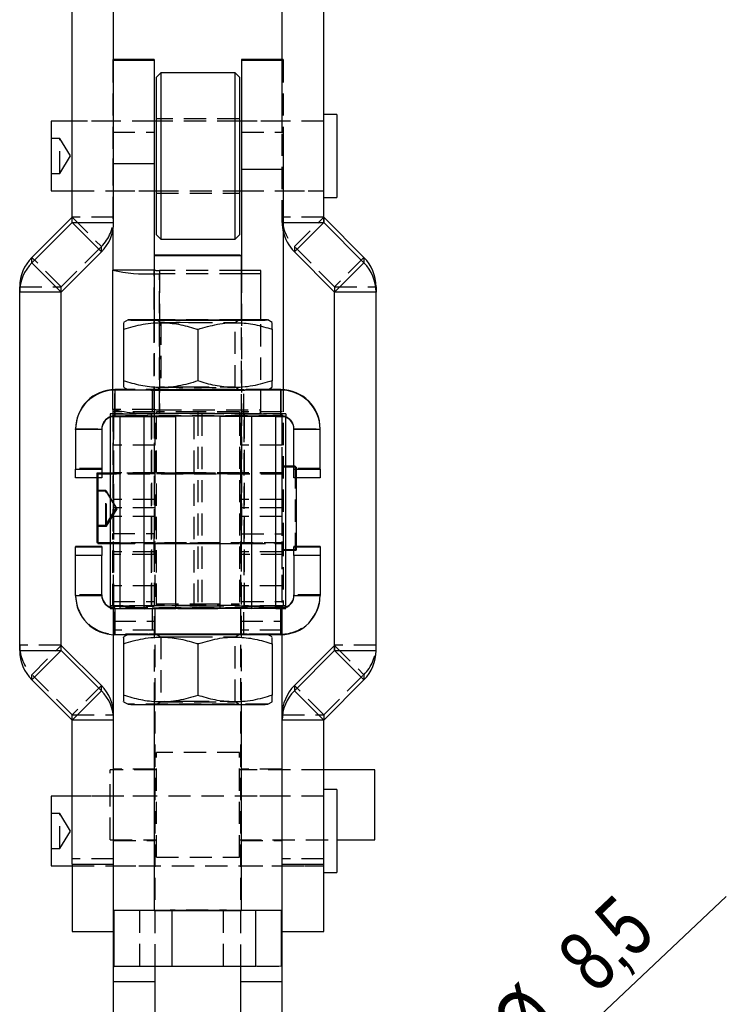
# Model space of a CAD drawing. Extents: x 66 to 736, y 72 to 577.
# Tile 9 of 17: x 420 to 501, y 209 to 322. Entities that reach past the tile are written whole.
import ezdxf

# ---------------------------------------------------------------- set-up
doc = ezdxf.new("R2010")
doc.units = 0
doc.header["$LTSCALE"] = 2
doc.linetypes.add('HIDDEN', pattern=[1.905, 1.27, -0.635])
doc.layers.get('0').update_dxf_attribs({"linetype": 'CONTINUOUS'})
doc.styles.add('SLDTEXTSTYLE0', font='TXT', dxfattribs={"width": 0.75})
doc.dimstyles.new('SLDDIMSTYLE4', dxfattribs={"dimtxt": 7, "dimasz": 6.604, "dimexe": 0, "dimexo": 0.0625, "dimgap": 1.75, "dimtad": 1, "dimdec": 3, "dimrnd": 1e-09, "dimzin": 12, "dimtxsty": 'SLDTEXTSTYLE0', "dimblk1": 'NONE', "dimsah": 1, "dimcen": 0, "dimazin": 3, "dimtfac": 1, "dimtdec": 3, "dimtmove": 0, "dimatfit": 3, "dimtolj": 1, "dimtzin": 12})

# ---------------------------------------------------------------- blocks, each defined once
blk = doc.blocks.new('_D_9')
at = {"color": 179, "linetype": 'CONTINUOUS'}
for q in [(500.71, 221.66), (459.63, 182.87)]:
    blk.add_line((465.81, 188.71), q, dxfattribs=at)
blk.add_solid([(465.81, 188.71), (471.31, 192.5), (469.92, 193.98)], dxfattribs=at)
at = {"color": 179, "linetype": 'CONTINUOUS', "char_height": 7, "attachment_point": 1, "rotation": 43.3502, "style": 'SLDTEXTSTYLE0'}
for s, insert in [('8,5', (480.95, 215.47, -40.03)), ('%%c', (473.35, 208.15, -40.03))]:
    blk.add_mtext(s, dxfattribs=dict(at, insert=insert))
blk = doc.blocks.new('_NONE')

msp = doc.modelspace()

# ---------------------------------------------------------------- linework, layer by layer
at = {"color": 7, "linetype": 'CONTINUOUS'}
for p, q in [((425.82219, 298.8142), (425.82219, 323.793782)), ((430.57219, 298.8142), (430.57219, 323.793782)), ((449.87183, 309.114395), (449.87183, 323.793782)), ((454.62183, 298.8142), (454.62183, 323.793782)), ((435.22201, 317.458423), (430.57219, 317.458423)), ((435.22201, 317.458423), (435.22201, 317.431515)), ((435.22201, 317.431515), (435.22201, 317.392884)), ((435.22201, 317.392884), (435.22201, 305.57585)), ((449.87183, 317.458423), (445.22201, 317.458423)), ((445.22201, 317.458423), (445.22201, 317.431515)), ((445.22201, 317.431515), (445.22201, 317.392884)), ((445.22201, 317.392884), (445.22201, 304.931281)), ((435.97201, 315.950768), (435.47201, 315.450767)), ((444.47201, 315.950768), (435.97201, 315.950768)), ((435.97201, 315.950768), (435.97201, 296.900768)), ((444.97201, 315.450767), (444.47201, 315.950768)), ((444.47201, 296.900768), (444.47201, 315.950768)), ((435.47201, 297.400767), (435.47201, 315.450767)), ((444.97201, 315.450767), (444.97201, 297.400767)), ((456.12183, 311.188268), (454.62183, 311.188268)), ((456.12183, 311.188268), (456.12183, 301.663267)), ((425.82219, 310.425768), (423.42183, 310.425768)), ((423.42183, 310.425768), (423.42183, 302.425767)), ((435.47201, 310.425768), (435.22201, 310.425768)), ((445.22201, 310.425768), (444.97201, 310.425768)), ((449.97201, 309.153809), (449.97201, 304.931281)), ((430.47201, 306.122849), (430.47201, 305.57585)), ((435.22201, 305.57585), (435.22201, 293.362469)), ((445.22201, 304.931281), (449.97201, 304.931281)), ((445.22201, 304.931281), (445.22201, 293.316109)), ((449.97201, 304.931281), (449.97201, 279.67199)), ((423.42183, 302.425767), (425.82219, 302.425767)), ((435.22201, 302.425767), (435.47201, 302.425767)), ((444.97201, 302.425767), (445.22201, 302.425767)), ((454.62183, 301.663267), (456.12183, 301.663267)), ((421.216361, 294.811813), (425.819261, 299.412968)), ((421.216361, 294.205979), (425.819261, 298.807133)), ((425.819261, 298.807133), (425.819261, 299.412968)), ((429.178018, 295.449648), (425.819261, 298.807133)), ((425.82219, 298.8142), (430.57219, 298.8142)), ((454.624759, 298.807133), (451.266002, 295.449648)), ((454.624759, 299.412968), (454.624759, 298.807133)), ((459.227659, 294.811813), (454.624759, 299.412968)), ((459.227659, 294.205979), (454.624759, 298.807133)), ((430.47201, 297.843138), (430.47201, 293.362469)), ((435.47201, 297.400767), (435.97201, 296.900768)), ((435.97201, 296.900768), (444.47201, 296.900768)), ((444.47201, 296.900768), (444.97201, 297.400767)), ((424.575118, 290.848496), (429.178018, 295.449648)), ((455.868902, 290.848496), (451.266002, 295.449648)), ((421.216361, 294.205979), (421.216361, 294.811813)), ((435.22201, 295.04991), (435.22201, 287.649941)), ((445.22201, 287.649941), (445.22201, 295.04991)), ((459.227659, 294.811813), (459.227659, 294.205979)), ((421.216361, 294.205979), (424.575118, 290.848496)), ((430.47201, 279.67199), (430.47201, 293.362469)), ((435.22201, 293.362469), (430.47201, 293.362469)), ((447.42201, 293.316109), (445.22201, 293.316109)), ((447.42201, 292.949099), (447.42201, 293.316109)), ((455.868902, 290.848496), (459.227659, 294.205979)), ((447.42201, 292.949099), (445.22201, 292.949099)), ((447.42201, 287.660042), (447.42201, 292.949099)), ((419.82219, 290.841427), (419.82219, 291.447262)), ((424.57219, 290.841427), (419.82219, 290.841427)), ((419.82219, 249.80031), (419.82219, 290.841427)), ((424.57219, 249.80031), (424.57219, 290.841427)), ((460.62183, 290.841427), (455.87183, 290.841427)), ((455.87183, 249.80031), (455.87183, 290.841427)), ((460.62183, 291.447262), (460.62183, 290.841427)), ((460.62183, 249.80031), (460.62183, 290.841427)), ((432.222111, 287.650058), (431.72201, 287.36133)), ((448.722011, 287.36133), (448.221909, 287.650058)), ((431.72201, 286.587868), (431.72201, 280.683621)), ((440.22201, 286.573654), (440.22201, 280.669407)), ((448.722011, 286.587868), (448.722011, 280.683621)), ((430.72201, 279.621011), (430.72201, 279.678939)), ((432.171742, 279.678939), (430.72201, 279.678939)), ((430.72201, 279.621011), (430.72201, 276.621024)), ((449.72201, 279.621011), (430.72201, 279.621011)), ((431.72201, 279.938587), (432.222111, 279.649859)), ((448.221909, 279.649859), (448.722011, 279.938587)), ((449.72201, 279.678939), (448.272279, 279.678939)), ((449.72201, 279.621011), (449.72201, 279.678939)), ((449.72201, 276.621024), (449.72201, 279.621011)), ((430.17201, 276.621024), (430.17201, 276.609449)), ((430.17201, 276.609449), (430.17201, 254.609541)), ((430.17201, 276.609449), (434.92201, 276.609449)), ((449.72201, 276.621024), (430.72201, 276.621024)), ((431.285638, 276.600587), (434.92435, 276.60943)), ((431.285638, 276.600587), (431.285638, 254.600679)), ((431.285638, 276.600587), (434.074434, 276.59096)), ((434.074434, 276.59096), (437.713145, 276.599804)), ((434.074434, 254.591053), (434.074434, 276.59096)), ((434.92201, 276.621024), (434.92201, 276.609449)), ((434.92435, 276.60943), (437.713145, 276.599804)), ((435.22201, 276.621024), (435.22201, 276.608403)), ((437.713145, 254.599897), (437.713145, 276.599804)), ((445.51967, 276.60943), (442.730875, 276.599804)), ((442.730875, 276.599804), (442.730875, 254.599897)), ((446.369586, 276.59096), (442.730875, 276.599804)), ((445.22201, 276.608403), (445.22201, 276.621024)), ((449.158382, 276.600587), (445.51967, 276.60943)), ((445.52201, 276.621024), (445.52201, 276.609449)), ((450.27201, 276.609449), (445.52201, 276.609449)), ((449.158382, 276.600587), (446.369586, 276.59096)), ((446.369586, 276.59096), (446.369586, 254.591053)), ((449.158382, 254.600679), (449.158382, 276.600587)), ((450.27201, 276.621024), (450.27201, 276.609449)), ((450.27201, 254.609541), (450.27201, 276.609449)), ((426.22201, 275.12103), (426.22201, 275.178958)), ((429.22201, 275.12103), (426.22201, 275.12103)), ((426.22201, 275.12103), (426.22201, 270.571049)), ((429.22201, 275.12103), (429.22201, 270.571049)), ((454.222011, 275.12103), (451.22201, 275.12103)), ((451.22201, 270.571049), (451.22201, 275.12103)), ((454.222011, 275.12103), (454.222011, 275.178958)), ((454.222011, 270.571049), (454.222011, 275.12103)), ((426.22201, 270.571049), (429.22201, 270.571049)), ((426.22201, 269.57395), (426.22201, 270.571049)), ((429.22201, 270.571049), (429.22201, 269.57395)), ((451.22201, 270.902024), (450.27201, 270.902024)), ((451.22201, 270.80934), (450.27201, 270.80934)), ((451.22201, 270.571049), (454.222011, 270.571049)), ((451.22201, 269.57395), (451.22201, 270.571049)), ((454.222011, 270.571049), (454.222011, 269.57395)), ((429.22201, 269.57395), (426.22201, 269.57395)), ((428.67183, 269.57395), (428.67183, 262.170774)), ((428.77201, 269.57395), (428.77201, 262.07809)), ((430.17201, 270.108274), (429.22201, 270.108274)), ((430.17201, 270.01559), (429.22201, 270.01559)), ((454.222011, 269.57395), (451.22201, 269.57395)), ((451.472011, 269.57395), (451.472011, 261.726118)), ((429.22201, 261.726118), (426.22201, 261.726118)), ((426.22201, 261.726118), (426.22201, 261.673983)), ((426.22201, 261.673983), (429.22201, 261.673983)), ((426.22201, 260.671091), (426.22201, 261.673983)), ((428.67183, 262.170774), (428.77201, 262.170774)), ((428.77201, 262.07809), (430.17201, 262.07809)), ((429.22201, 261.726118), (429.22201, 261.673983)), ((429.22201, 261.673983), (429.22201, 260.671091)), ((454.222011, 261.726118), (451.22201, 261.726118)), ((451.22201, 261.726118), (451.22201, 261.673983)), ((451.22201, 260.671091), (451.22201, 261.673983)), ((451.22201, 261.673983), (454.222011, 261.673983)), ((454.222011, 261.726118), (454.222011, 261.673983)), ((454.222011, 261.673983), (454.222011, 260.671091)), ((429.22201, 260.671091), (426.22201, 260.671091)), ((426.22201, 256.121109), (426.22201, 260.671091)), ((429.22201, 256.121109), (429.22201, 260.671091)), ((450.27201, 261.284339), (451.22201, 261.284339)), ((454.222011, 260.671091), (451.22201, 260.671091)), ((451.22201, 260.671091), (451.22201, 256.121109)), ((454.222011, 260.671091), (454.222011, 256.121109)), ((426.22201, 256.121109), (429.22201, 256.121109)), ((451.22201, 256.121109), (454.222011, 256.121109)), ((431.285638, 254.600679), (434.074434, 254.591053)), ((434.074434, 254.591053), (437.713145, 254.599897)), ((442.730875, 254.621116), (437.713145, 254.621116)), ((446.369586, 254.591053), (442.730875, 254.599897)), ((449.158382, 254.600679), (446.369586, 254.591053)), ((430.57219, 211.889526), (430.57219, 251.623623)), ((449.72201, 251.621129), (430.72201, 251.621129)), ((432.171742, 251.621129), (431.72201, 251.36148)), ((448.722011, 251.36148), (448.272279, 251.621129)), ((449.87183, 211.889526), (449.87183, 251.623623)), ((424.575118, 249.793243), (424.575118, 250.399078)), ((429.178018, 245.797923), (424.575118, 250.399078)), ((431.72201, 250.588019), (431.72201, 244.683773)), ((440.22201, 250.573805), (440.22201, 244.669559)), ((448.722011, 250.588019), (448.722011, 244.683773)), ((451.266002, 245.797923), (455.868902, 250.399078)), ((455.868902, 250.399078), (455.868902, 249.793243)), ((419.82219, 249.80031), (424.57219, 249.80031)), ((424.575118, 249.793243), (421.216361, 246.435758)), ((429.178018, 245.192088), (424.575118, 249.793243)), ((451.266002, 245.192088), (455.868902, 249.793243)), ((459.227659, 246.435758), (455.868902, 249.793243)), ((455.87183, 249.80031), (460.62183, 249.80031)), ((425.819261, 241.834605), (421.216361, 246.435758)), ((429.178018, 245.192088), (429.178018, 245.797923)), ((451.266002, 245.797923), (451.266002, 245.192088)), ((454.624759, 241.834605), (459.227659, 246.435758)), ((425.819261, 241.834605), (429.178018, 245.192088)), ((451.266002, 245.192088), (454.624759, 241.834605)), ((431.72201, 243.938739), (432.222111, 243.65001)), ((435.22201, 243.632037), (435.22201, 220.050225)), ((445.22201, 220.050225), (445.22201, 243.632037)), ((448.221909, 243.65001), (448.722011, 243.938739)), ((430.57219, 241.827537), (425.82219, 241.827537)), ((425.82219, 225.337936), (425.82219, 241.827537)), ((454.62183, 241.827537), (449.87183, 241.827537)), ((454.62183, 225.337936), (454.62183, 241.827537)), ((460.47201, 236.139523), (454.62183, 236.139523)), ((460.47201, 228.139526), (460.47201, 236.139523)), ((456.12183, 233.902024), (454.62183, 233.902024)), ((456.12183, 233.902024), (456.12183, 224.377023)), ((425.82219, 233.139524), (423.42183, 233.139524)), ((423.42183, 233.139524), (423.42183, 225.139523)), ((456.12183, 228.139526), (460.47201, 228.139526)), ((423.42183, 225.139523), (425.82219, 225.139523)), ((425.82219, 225.337936), (430.57219, 225.337936)), ((425.82219, 225.337936), (425.82219, 217.639501)), ((449.87183, 225.337936), (454.62183, 225.337936)), ((454.62183, 217.639501), (454.62183, 225.337936)), ((454.62183, 224.377023), (456.12183, 224.377023)), ((430.644592, 220.044008), (433.57459, 220.071139)), ((437.292013, 220.023094), (430.644592, 220.044008)), ((430.644592, 213.644037), (430.644592, 220.044008)), ((433.57459, 220.071139), (435.22201, 220.072208)), ((446.86943, 220.029312), (437.292013, 220.023094)), ((437.292013, 213.62312), (437.292013, 220.023094)), ((445.22201, 220.070845), (449.799428, 220.056443)), ((449.799428, 220.056443), (446.86943, 220.029312)), ((446.86943, 213.629337), (446.86943, 220.029312)), ((449.799428, 213.656469), (449.799428, 220.056443)), ((425.82219, 217.639501), (430.57219, 217.639501)), ((449.87183, 217.639501), (454.62183, 217.639501)), ((437.292013, 213.62312), (430.644592, 213.644037)), ((435.32219, 211.889526), (435.32219, 213.629319)), ((446.86943, 213.629337), (437.292013, 213.62312)), ((445.12183, 211.889526), (445.12183, 213.628201)), ((449.799428, 213.656469), (446.86943, 213.629337)), ((435.32219, 211.889526), (430.57219, 211.889526)), ((430.57219, 202.439526), (430.57219, 211.889526)), ((435.32219, 202.439526), (435.32219, 211.889526)), ((449.87183, 211.889526), (445.12183, 211.889526)), ((445.12183, 202.439526), (445.12183, 211.889526)), ((449.87183, 202.439526), (449.87183, 211.889526))]:
    msp.add_line(p, q, dxfattribs=at)
at = {"color": 7, "linetype": 'HIDDEN'}
for p, q in [((430.47201, 317.458423), (430.47201, 317.431515)), ((430.57219, 317.458423), (430.47201, 317.458423)), ((430.47201, 317.431515), (430.47201, 317.392884)), ((430.47201, 317.431515), (430.57219, 317.431515)), ((430.47201, 317.392884), (430.47201, 306.122849)), ((430.47201, 317.392884), (430.57219, 317.392884)), ((449.97201, 317.458423), (449.87183, 317.458423)), ((449.87183, 317.431515), (449.97201, 317.431515)), ((449.87183, 317.392884), (449.97201, 317.392884)), ((449.97201, 317.458423), (449.97201, 317.431515)), ((449.97201, 317.431515), (449.97201, 317.392884)), ((449.97201, 317.392884), (449.97201, 309.153809)), ((435.22201, 310.425768), (425.82219, 310.425768)), ((430.57219, 310.425768), (425.82219, 310.425768)), ((435.22201, 310.425768), (430.47201, 310.425768)), ((444.97201, 310.675768), (435.47201, 310.675768)), ((444.97201, 310.425768), (435.47201, 310.425768)), ((454.62183, 310.425768), (445.22201, 310.425768)), ((449.97201, 310.425768), (445.22201, 310.425768)), ((454.62183, 310.425768), (449.87183, 310.425768)), ((430.47201, 309.153809), (435.22201, 309.153809)), ((445.22201, 309.153809), (449.97201, 309.153809)), ((449.87183, 298.8142), (449.87183, 309.114395)), ((424.42183, 308.425768), (423.42183, 308.425768)), ((424.42183, 304.425767), (424.42183, 308.425768)), ((425.623551, 306.425767), (424.42183, 308.425768)), ((424.42183, 304.425767), (425.623551, 306.425767)), ((430.47201, 305.57585), (430.47201, 297.843138)), ((430.47201, 305.57585), (430.57219, 305.57585)), ((423.42183, 304.425767), (424.42183, 304.425767)), ((425.82219, 302.425767), (435.22201, 302.425767)), ((425.82219, 302.425767), (430.57219, 302.425767)), ((430.47201, 302.425767), (435.22201, 302.425767)), ((435.47201, 302.425767), (444.97201, 302.425767)), ((435.47201, 302.175766), (444.97201, 302.175766)), ((445.22201, 302.425767), (454.62183, 302.425767)), ((445.22201, 302.425767), (449.97201, 302.425767)), ((449.87183, 302.425767), (454.62183, 302.425767)), ((425.819261, 299.412968), (429.178018, 296.055485)), ((430.57219, 299.420037), (425.82219, 299.420037)), ((454.62183, 299.420037), (449.87183, 299.420037)), ((449.87183, 298.8142), (449.97201, 298.8142)), ((451.266002, 296.055485), (454.624759, 299.412968)), ((424.575118, 291.45433), (429.178018, 296.055485)), ((429.178018, 295.449648), (429.178018, 296.055485)), ((451.266002, 296.055485), (451.266002, 295.449648)), ((455.868902, 291.45433), (451.266002, 296.055485)), ((424.575118, 291.45433), (421.216361, 294.811813)), ((459.227659, 294.811813), (455.868902, 291.45433)), ((435.22201, 277.4103), (435.22201, 293.362469)), ((435.82201, 293.316109), (435.82201, 292.949099)), ((445.22201, 293.316109), (435.82201, 293.316109)), ((435.82201, 293.316109), (435.82201, 277.36394)), ((445.22201, 293.316109), (445.22201, 263.15654)), ((435.22201, 292.951707), (435.82201, 292.949099)), ((435.82201, 276.99693), (435.82201, 292.949099)), ((445.22201, 292.949099), (435.82201, 292.949099)), ((419.82219, 291.447262), (424.57219, 291.447262)), ((424.57219, 290.841427), (424.57219, 291.447262)), ((424.575118, 290.848496), (424.575118, 291.45433)), ((455.868902, 291.45433), (455.868902, 290.848496)), ((455.87183, 291.447262), (455.87183, 290.841427)), ((455.87183, 291.447262), (460.62183, 291.447262)), ((435.22201, 287.649941), (435.22201, 276.621024)), ((435.548789, 287.649885), (435.972047, 287.353521)), ((444.471974, 287.353521), (444.895232, 287.649885)), ((445.22201, 276.621024), (445.22201, 287.649941)), ((447.42201, 276.99693), (447.42201, 287.660042)), ((435.97201, 287.353572), (435.97201, 279.946345)), ((440.22201, 286.63051), (440.22201, 286.573654)), ((444.47201, 279.946345), (444.47201, 287.353572)), ((430.47201, 277.4103), (430.47201, 279.67199)), ((430.72201, 276.678952), (430.72201, 279.678939)), ((448.272279, 279.678939), (432.171742, 279.678939)), ((434.97201, 279.649975), (434.97201, 276.649988)), ((435.972047, 279.946395), (435.548789, 279.650031)), ((444.895232, 279.650031), (444.471974, 279.946395)), ((445.47201, 276.649988), (445.47201, 279.649975)), ((449.72201, 279.678939), (449.72201, 276.678952)), ((449.97201, 279.67199), (449.97201, 263.15654)), ((430.47201, 277.4103), (430.47201, 263.202899)), ((435.22201, 277.4103), (430.47201, 277.4103)), ((435.22201, 277.4103), (435.22201, 263.202899)), ((435.82201, 277.36394), (435.82201, 276.99693)), ((435.82201, 277.36394), (447.42201, 277.36394)), ((434.92201, 276.906191), (430.17201, 276.906191)), ((430.17201, 276.906191), (430.17201, 276.621024)), ((430.57219, 273.32218), (430.57219, 277.139524)), ((435.32219, 277.139524), (430.57219, 277.139524)), ((435.471092, 276.942518), (430.609024, 276.911962)), ((430.609024, 276.911962), (434.922928, 276.906203)), ((430.609024, 254.912053), (430.609024, 276.911962)), ((430.72201, 276.621024), (430.72201, 276.678952)), ((449.72201, 276.678952), (430.72201, 276.678952)), ((434.92201, 276.906191), (434.92201, 276.621024)), ((434.92201, 276.609449), (434.92201, 254.609541)), ((439.784996, 276.936759), (434.922928, 276.906203)), ((434.922928, 276.621024), (434.922928, 276.906203)), ((434.922928, 254.906295), (434.922928, 276.609437)), ((434.92435, 276.60943), (434.92435, 254.609523)), ((435.22201, 276.608403), (435.22201, 243.632037)), ((435.32219, 273.32218), (435.32219, 277.139524)), ((439.784996, 276.936759), (435.471092, 276.942518)), ((435.471092, 254.94261), (435.471092, 276.942518)), ((440.22201, 277.148167), (435.47201, 277.148167)), ((435.47201, 277.148167), (435.47201, 276.94253)), ((435.47201, 276.94253), (440.22201, 276.94253)), ((435.47201, 254.942622), (435.47201, 276.94253)), ((435.82201, 276.99693), (447.42201, 276.99693)), ((439.784996, 254.936852), (439.784996, 276.936759)), ((440.22201, 277.148167), (440.22201, 276.94253)), ((444.97201, 277.148167), (440.22201, 277.148167)), ((440.22201, 276.94253), (444.97201, 276.94253)), ((440.22201, 276.94253), (440.22201, 254.942622)), ((444.972928, 276.942518), (440.659024, 276.936759)), ((440.659024, 276.936759), (440.659024, 254.936852)), ((440.659024, 276.936759), (445.521092, 276.906203)), ((444.97201, 277.148167), (444.97201, 276.94253)), ((444.97201, 276.94253), (444.97201, 254.942622)), ((444.972928, 276.942518), (449.834996, 276.911962)), ((444.972928, 276.942518), (444.972928, 254.94261)), ((445.12183, 273.32218), (445.12183, 277.139524)), ((449.87183, 277.139524), (445.12183, 277.139524)), ((445.22201, 243.632037), (445.22201, 276.608403)), ((445.51967, 254.609523), (445.51967, 276.60943)), ((445.521092, 276.906203), (449.834996, 276.911962)), ((445.521092, 276.906203), (445.521092, 276.621024)), ((445.521092, 276.609437), (445.521092, 254.906295)), ((445.52201, 276.906191), (445.52201, 276.621024)), ((450.27201, 276.906191), (445.52201, 276.906191)), ((445.52201, 254.609541), (445.52201, 276.609449)), ((449.72201, 276.621024), (449.72201, 276.678952)), ((449.834996, 276.911962), (449.834996, 254.912053)), ((449.87183, 273.32218), (449.87183, 277.139524)), ((450.27201, 276.906191), (450.27201, 276.621024)), ((426.22201, 275.178958), (429.22201, 275.178958)), ((429.22201, 275.12103), (429.22201, 275.178958)), ((451.22201, 275.12103), (451.22201, 275.178958)), ((451.22201, 275.178958), (454.222011, 275.178958)), ((435.32219, 273.32218), (430.57219, 273.32218)), ((430.57219, 270.139525), (430.57219, 273.32218)), ((435.32219, 270.139525), (435.32219, 273.32218)), ((449.87183, 273.32218), (445.12183, 273.32218)), ((445.12183, 270.139525), (445.12183, 273.32218)), ((449.87183, 270.139525), (449.87183, 273.32218)), ((429.22201, 270.628977), (426.22201, 270.628977)), ((450.27201, 270.902024), (449.87183, 270.902024)), ((450.27201, 270.80934), (449.97201, 270.80934)), ((451.37183, 270.902024), (451.22201, 270.902024)), ((451.472011, 270.80934), (451.22201, 270.80934)), ((454.222011, 270.628977), (451.22201, 270.628977)), ((451.37183, 270.902024), (451.37183, 261.377025)), ((451.472011, 270.80934), (451.472011, 269.57395)), ((426.22201, 269.626085), (429.22201, 269.626085)), ((428.67183, 270.108274), (428.67183, 269.57395)), ((429.22201, 270.108274), (428.67183, 270.108274)), ((428.77201, 270.01559), (428.77201, 269.57395)), ((429.22201, 270.01559), (428.77201, 270.01559)), ((449.87183, 270.108274), (430.17201, 270.108274)), ((449.97201, 270.01559), (430.17201, 270.01559)), ((435.22201, 270.04684), (430.47201, 270.04684)), ((430.57219, 265.139525), (430.57219, 270.139525)), ((435.32219, 270.139525), (430.57219, 270.139525)), ((435.32219, 265.139525), (435.32219, 270.139525)), ((440.22201, 270.139524), (435.47201, 270.139524)), ((440.22201, 270.04684), (435.47201, 270.04684)), ((444.97201, 270.139524), (440.22201, 270.139524)), ((444.97201, 270.04684), (440.22201, 270.04684)), ((449.87183, 270.139525), (445.12183, 270.139525)), ((445.12183, 265.139525), (445.12183, 270.139525)), ((449.97201, 270.04684), (445.22201, 270.04684)), ((449.87183, 265.139525), (449.87183, 270.139525)), ((451.22201, 269.626085), (454.222011, 269.626085)), ((429.671831, 268.139524), (428.67183, 268.139524)), ((429.77201, 268.04684), (428.77201, 268.04684)), ((429.671831, 264.139524), (429.671831, 268.139524)), ((430.873552, 266.139524), (429.671831, 268.139524)), ((429.77201, 264.04684), (429.77201, 268.04684)), ((430.973731, 266.04684), (429.77201, 268.04684)), ((429.671831, 264.139524), (430.873552, 266.139524)), ((429.77201, 264.04684), (430.973731, 266.04684)), ((435.32219, 267.080333), (430.57219, 267.080333)), ((435.32219, 266.139524), (430.57219, 266.139524)), ((449.87183, 267.080333), (445.12183, 267.080333)), ((449.87183, 266.139524), (445.12183, 266.139524)), ((430.57219, 252.139526), (430.57219, 265.139525)), ((435.32219, 265.139525), (430.57219, 265.139525)), ((435.32219, 252.139526), (435.32219, 265.139525)), ((449.87183, 265.139525), (445.12183, 265.139525)), ((445.12183, 252.139526), (445.12183, 265.139525)), ((449.87183, 252.139526), (449.87183, 265.139525)), ((428.67183, 264.139524), (429.671831, 264.139524)), ((428.77201, 264.04684), (429.77201, 264.04684)), ((430.47201, 263.202899), (435.22201, 263.202899)), ((430.47201, 254.898288), (430.47201, 263.202899)), ((435.22201, 260.798798), (435.22201, 263.202899)), ((445.22201, 263.15654), (449.97201, 263.15654)), ((445.22201, 260.798798), (445.22201, 263.15654)), ((449.97201, 263.15654), (449.97201, 254.851929)), ((428.77201, 262.170774), (449.87183, 262.170774)), ((430.17201, 262.07809), (449.97201, 262.07809)), ((430.47201, 262.04684), (435.22201, 262.04684)), ((430.57219, 262.139524), (435.32219, 262.139524)), ((435.47201, 262.139525), (440.22201, 262.139525)), ((435.47201, 262.04684), (440.22201, 262.04684)), ((440.22201, 262.139525), (444.97201, 262.139525)), ((440.22201, 262.04684), (444.97201, 262.04684)), ((445.12183, 262.139524), (449.87183, 262.139524)), ((445.22201, 262.04684), (449.97201, 262.04684)), ((451.472011, 261.726118), (451.472011, 261.284339)), ((426.22201, 260.729019), (429.22201, 260.729019)), ((435.22201, 260.798798), (430.47201, 260.798798)), ((435.32219, 261.106109), (430.57219, 261.106109)), ((449.87183, 261.106109), (445.12183, 261.106109)), ((449.97201, 260.798798), (445.22201, 260.798798)), ((449.87183, 261.377025), (451.37183, 261.377025)), ((449.97201, 261.284339), (450.27201, 261.284339)), ((451.22201, 261.284339), (451.472011, 261.284339)), ((451.22201, 260.729019), (454.222011, 260.729019)), ((435.32219, 257.221222), (430.57219, 257.221222)), ((449.87183, 257.221222), (445.12183, 257.221222)), ((429.22201, 256.179038), (426.22201, 256.179038)), ((454.222011, 256.179038), (451.22201, 256.179038)), ((430.17201, 254.906283), (434.92201, 254.906283)), ((430.47201, 255.427418), (435.22201, 255.427418)), ((435.22201, 254.925193), (430.47201, 254.925193)), ((430.47201, 254.898288), (435.22201, 254.898288)), ((435.471092, 254.94261), (430.609024, 254.912053)), ((434.922928, 254.906295), (430.609024, 254.912053)), ((439.784996, 254.936852), (434.922928, 254.906295)), ((435.471092, 254.94261), (439.784996, 254.936852)), ((435.47201, 255.14826), (440.22201, 255.14826)), ((440.22201, 254.942622), (435.47201, 254.942622)), ((440.22201, 255.14826), (444.97201, 255.14826)), ((444.97201, 254.942622), (440.22201, 254.942622)), ((440.659024, 254.936852), (444.972928, 254.94261)), ((440.659024, 254.936852), (445.521092, 254.906295)), ((444.972928, 254.94261), (449.834996, 254.912053)), ((445.22201, 255.427418), (449.97201, 255.427418)), ((449.97201, 254.878833), (445.22201, 254.878833)), ((445.22201, 254.851929), (449.97201, 254.851929)), ((449.834996, 254.912053), (445.521092, 254.906295)), ((445.52201, 254.906283), (450.27201, 254.906283)), ((430.17201, 254.609541), (434.92201, 254.609541)), ((430.72201, 254.679044), (430.72201, 254.621116)), ((449.72201, 254.679044), (430.72201, 254.679044)), ((430.72201, 251.679058), (430.72201, 254.679044)), ((437.713145, 254.621116), (430.72201, 254.621116)), ((430.72201, 254.621116), (430.72201, 254.603108)), ((431.285638, 254.600679), (434.92435, 254.609523)), ((434.92435, 254.609523), (437.713145, 254.599897)), ((434.97201, 254.65008), (434.97201, 251.650093)), ((449.72201, 254.621116), (442.730875, 254.621116)), ((445.51967, 254.609523), (442.730875, 254.599897)), ((445.47201, 251.650093), (445.47201, 254.65008)), ((449.158382, 254.600679), (445.51967, 254.609523)), ((450.27201, 254.609541), (445.52201, 254.609541)), ((449.72201, 254.679044), (449.72201, 254.621116)), ((449.72201, 254.679044), (449.72201, 251.679058)), ((449.72201, 254.603108), (449.72201, 254.621116)), ((430.57219, 253.152211), (435.32219, 253.152211)), ((445.12183, 253.152211), (449.87183, 253.152211)), ((435.32219, 252.139526), (430.57219, 252.139526)), ((430.57219, 251.623623), (430.57219, 252.139526)), ((430.72201, 251.679058), (430.72201, 251.621129)), ((449.72201, 251.679058), (430.72201, 251.679058)), ((432.222111, 251.650209), (432.171742, 251.621129)), ((435.32219, 213.629319), (435.32219, 252.139526)), ((435.548789, 251.650037), (435.972047, 251.353672)), ((444.471974, 251.353672), (444.895232, 251.650037)), ((449.87183, 252.139526), (445.12183, 252.139526)), ((445.12183, 213.628201), (445.12183, 252.139526)), ((448.272279, 251.621129), (448.221909, 251.650209)), ((449.72201, 251.679058), (449.72201, 251.621129)), ((449.87183, 251.623623), (449.87183, 252.139526)), ((424.57219, 250.406146), (419.82219, 250.406146)), ((421.216361, 247.041594), (424.575118, 250.399078)), ((435.97201, 251.353722), (435.97201, 243.946497)), ((440.22201, 250.63066), (440.22201, 250.573805)), ((444.47201, 243.946497), (444.47201, 251.353722)), ((455.868902, 250.399078), (459.227659, 247.041594)), ((460.62183, 250.406146), (455.87183, 250.406146)), ((421.216361, 246.435758), (421.216361, 247.041594)), ((425.819261, 242.44044), (421.216361, 247.041594)), ((454.624759, 242.44044), (459.227659, 247.041594)), ((459.227659, 247.041594), (459.227659, 246.435758)), ((429.178018, 245.797923), (425.819261, 242.44044)), ((454.624759, 242.44044), (451.266002, 245.797923)), ((435.972047, 243.946547), (435.548789, 243.650181)), ((444.895232, 243.650181), (444.471974, 243.946547)), ((425.819261, 241.834605), (425.819261, 242.44044)), ((425.82219, 241.827537), (425.82219, 242.433371)), ((425.82219, 242.433371), (430.57219, 242.433371)), ((449.87183, 242.433371), (454.62183, 242.433371)), ((454.62183, 242.433371), (454.62183, 241.827537)), ((454.624759, 242.44044), (454.624759, 241.834605)), ((435.47201, 226.139525), (435.47201, 238.139523)), ((444.97201, 238.139523), (435.47201, 238.139523)), ((444.97201, 226.139525), (444.97201, 238.139523)), ((430.17201, 228.139526), (430.17201, 236.139523)), ((435.47201, 236.139523), (430.17201, 236.139523)), ((435.32219, 236.239525), (430.57219, 236.239525)), ((454.62183, 236.139523), (444.97201, 236.139523)), ((449.87183, 236.239525), (445.12183, 236.239525)), ((454.62183, 233.139524), (425.82219, 233.139524)), ((430.57219, 233.139524), (425.82219, 233.139524)), ((435.32219, 233.139524), (430.57219, 233.139524)), ((449.87183, 233.139524), (445.12183, 233.139524)), ((454.62183, 233.139524), (449.87183, 233.139524)), ((424.42183, 231.139524), (423.42183, 231.139524)), ((424.42183, 227.139524), (424.42183, 231.139524)), ((425.623551, 229.139524), (424.42183, 231.139524)), ((424.42183, 227.139524), (425.623551, 229.139524)), ((430.17201, 228.139526), (435.47201, 228.139526)), ((430.57219, 228.039524), (435.32219, 228.039524)), ((444.97201, 228.139526), (456.12183, 228.139526)), ((445.12183, 228.039524), (449.87183, 228.039524)), ((423.42183, 227.139524), (424.42183, 227.139524)), ((430.57219, 225.943769), (425.82219, 225.943769)), ((435.47201, 226.139525), (444.97201, 226.139525)), ((454.62183, 225.943769), (449.87183, 225.943769)), ((425.82219, 225.139523), (454.62183, 225.139523)), ((425.82219, 225.139523), (430.57219, 225.139523)), ((430.57219, 225.139523), (435.32219, 225.139523)), ((445.12183, 225.139523), (449.87183, 225.139523)), ((449.87183, 225.139523), (454.62183, 225.139523)), ((433.57459, 213.671169), (433.57459, 220.071139)), ((435.22201, 220.072208), (443.152008, 220.077357)), ((443.152008, 220.077357), (445.22201, 220.070845)), ((443.152008, 213.677382), (443.152008, 220.077357)), ((430.644592, 213.644037), (433.57459, 213.671169)), ((433.57459, 213.671169), (443.152008, 213.677382)), ((443.152008, 213.677382), (449.799428, 213.656469))]:
    msp.add_line(p, q, dxfattribs=at)
at = {"color": 8, "linetype": 'CONTINUOUS'}
for p, q in [((430.57219, 317.431515), (435.22201, 317.431515)), ((430.57219, 317.392884), (435.22201, 317.392884)), ((445.22201, 317.431515), (449.87183, 317.431515)), ((445.22201, 317.392884), (449.87183, 317.392884)), ((430.57219, 305.57585), (435.22201, 305.57585)), ((449.97201, 298.8142), (454.62183, 298.8142)), ((434.922928, 276.609437), (434.922928, 276.621024)), ((445.521092, 276.621024), (445.521092, 276.609437)), ((430.72201, 254.603108), (430.72201, 251.621129)), ((449.72201, 251.621129), (449.72201, 254.603108))]:
    msp.add_line(p, q, dxfattribs=at)
at = {"color": 7, "linetype": 'CONTINUOUS', "flags": 128}
for points in [[(443.900661, 295.059718), (443.020552, 295.061911), (441.989571, 295.063457), (440.863302, 295.064273), (439.70246, 295.064314), (438.569627, 295.06358), (437.525875, 295.062106), (436.627471, 295.059977), (435.922851, 295.057304), (435.449999, 295.054233), (435.234408, 295.05093), (435.287699, 295.04757), (435.607001, 295.044339), (436.175099, 295.041405), (436.961366, 295.038931), (437.923416, 295.03705), (439.009384, 295.035862), (440.160725, 295.03543), (441.31537, 295.03578), (442.411071, 295.03689), (443.38876, 295.038704), (444.195728, 295.041122), (444.788472, 295.044013), (445.135037, 295.047222), (445.216739, 295.050575), (445.029175, 295.053894), (444.582455, 295.056997), (443.900661, 295.059718)], [(435.22201, 287.668029), (434.832445, 287.667066), (433.837872, 287.663905), (433.060704, 287.660269), (432.527405, 287.656283), (432.256137, 287.652079), (432.256137, 287.647804), (432.527405, 287.643601), (433.060704, 287.639613), (433.837872, 287.635979), (434.832445, 287.632818), (436.010553, 287.630242), (437.332077, 287.628336), (438.752014, 287.627165), (440.22201, 287.62677)], [(440.22201, 287.62677), (441.692006, 287.627165), (443.111943, 287.628336), (444.433468, 287.630242), (445.611575, 287.632818), (446.606148, 287.635979), (447.383316, 287.639613), (447.916615, 287.643601), (448.187883, 287.647804), (448.187883, 287.652079), (447.916615, 287.656283), (447.383316, 287.660269), (446.606148, 287.663905), (445.611575, 287.667066), (445.22201, 287.668029)], [(432.222111, 279.649859), (432.256137, 279.647838), (432.527405, 279.643635), (433.060704, 279.639647), (433.837872, 279.636012), (434.832445, 279.632852), (436.010553, 279.630275), (437.332077, 279.628368), (438.752014, 279.627199), (440.22201, 279.626804)], [(440.22201, 279.626804), (441.692006, 279.627199), (443.111943, 279.628368), (444.433468, 279.630275), (445.611575, 279.632852), (446.606148, 279.636012), (447.383316, 279.639647), (447.916615, 279.643635), (448.187883, 279.647838), (448.221909, 279.649859)], [(437.713145, 254.636723), (437.944121, 254.63638), (439.053775, 254.635255), (440.22201, 254.634874), (441.390245, 254.635255), (442.4999, 254.63638), (442.730875, 254.636723)], [(432.222111, 243.65001), (432.256137, 243.647989), (432.527405, 243.643785), (433.060704, 243.639797), (433.837872, 243.636163), (434.832445, 243.633002), (436.010553, 243.630426), (437.332077, 243.628519), (438.752014, 243.627349), (440.22201, 243.626954)], [(440.22201, 243.626954), (441.692006, 243.627349), (443.111943, 243.628519), (444.433468, 243.630426), (445.611575, 243.633002), (446.606148, 243.636163), (447.383316, 243.639797), (447.916615, 243.643785), (448.187883, 243.647989), (448.221909, 243.65001)], [(436.543359, 220.040417), (437.423469, 220.038222), (438.454449, 220.03668), (439.580719, 220.035864), (440.74156, 220.035823), (441.874393, 220.036557), (442.918146, 220.038029), (443.816549, 220.04016), (444.521169, 220.042831), (444.994021, 220.0459), (445.209613, 220.049205), (445.22201, 220.050225)]]:
    msp.add_lwpolyline(points, dxfattribs=at)
at = {"color": 7, "linetype": 'HIDDEN', "flags": 128}
for points in [[(445.22201, 287.668029), (444.433468, 287.669642), (443.111943, 287.671548), (441.692006, 287.672717), (440.22201, 287.673112), (438.752014, 287.672717), (437.332077, 287.671548), (436.010553, 287.669642), (435.22201, 287.668029)], [(440.22201, 287.663477), (441.340395, 287.663084), (442.393783, 287.661927), (443.320956, 287.660074), (444.068029, 287.65763), (444.591586, 287.654741), (444.861198, 287.651573), (444.861198, 287.648309), (444.591586, 287.645143), (444.068029, 287.642252), (443.320956, 287.63981), (442.393783, 287.637957), (441.340395, 287.6368), (440.22201, 287.636407), (439.103625, 287.6368), (438.050237, 287.637957), (437.123065, 287.63981), (436.375991, 287.642252), (435.852435, 287.645143), (435.582822, 287.648309), (435.582822, 287.651573), (435.852435, 287.654741), (436.375991, 287.65763), (437.123065, 287.660074), (438.050237, 287.661927), (439.103625, 287.663084), (440.22201, 287.663477)], [(440.22201, 287.341262), (439.165078, 287.341649), (438.174557, 287.342785), (437.312685, 287.344599), (436.633616, 287.346976), (436.18002, 287.349768), (435.980396, 287.352799), (436.047289, 287.355878), (436.376495, 287.358813), (436.947329, 287.361419), (437.723923, 287.363531), (438.657481, 287.365018), (439.689344, 287.365785), (440.754676, 287.365785), (441.78654, 287.365018), (442.720097, 287.363531), (443.496691, 287.361419), (444.067525, 287.358813), (444.396731, 287.355878), (444.471974, 287.353521)], [(448.221909, 279.649859), (448.187883, 279.652113), (447.916615, 279.656316), (447.383316, 279.660303), (446.606148, 279.663939), (445.611575, 279.667099), (444.433468, 279.669675), (443.111943, 279.671582), (441.692006, 279.672751), (440.22201, 279.673146), (438.752014, 279.672751), (437.332077, 279.671582), (436.010553, 279.669675), (434.832445, 279.667099), (433.837872, 279.663939), (433.060704, 279.660303), (432.527405, 279.656316), (432.256137, 279.652113), (432.222111, 279.649859)], [(440.22201, 279.634769), (439.053775, 279.63515), (437.944121, 279.636275), (436.948689, 279.638087), (436.117395, 279.640494), (435.491923, 279.643378), (435.103639, 279.646592), (434.97201, 279.649975), (435.103639, 279.653359), (435.491923, 279.656573), (436.117395, 279.659456), (436.948689, 279.661863), (437.944121, 279.663676), (439.053775, 279.6648), (440.22201, 279.665182), (441.390245, 279.6648), (442.4999, 279.663676), (443.495332, 279.661863), (444.326625, 279.659456), (444.952097, 279.656573), (445.340382, 279.653359), (445.47201, 279.649975), (445.340382, 279.646592), (444.952097, 279.643378), (444.326625, 279.640494), (443.495332, 279.638087), (442.4999, 279.636275), (441.390245, 279.63515), (440.22201, 279.634769)], [(440.22201, 279.663511), (441.340395, 279.663118), (442.393783, 279.66196), (443.320956, 279.660107), (444.068029, 279.657664), (444.591586, 279.654775), (444.861198, 279.651607), (444.861198, 279.648343), (444.591586, 279.645175), (444.068029, 279.642286), (443.320956, 279.639844), (442.393783, 279.63799), (441.340395, 279.636833), (440.22201, 279.636439), (439.103625, 279.636833), (438.050237, 279.63799), (437.123065, 279.639844), (436.375991, 279.642286), (435.852435, 279.645175), (435.582822, 279.648343), (435.582822, 279.651607), (435.852435, 279.654775), (436.375991, 279.657664), (437.123065, 279.660107), (438.050237, 279.66196), (439.103625, 279.663118), (440.22201, 279.663511)], [(435.976536, 279.945777), (436.047289, 279.944038), (436.376495, 279.941104), (436.947329, 279.938499), (437.723923, 279.936387), (438.657481, 279.934899), (439.689344, 279.934133), (440.754676, 279.934133), (441.78654, 279.934899), (442.720097, 279.936387), (443.496691, 279.938499), (444.067525, 279.941104), (444.396731, 279.944038), (444.463624, 279.947118), (444.264, 279.950149), (443.810404, 279.952941), (443.131335, 279.955318), (442.269463, 279.957132), (441.278942, 279.958268), (440.22201, 279.958654), (440.22201, 279.958654)], [(430.72201, 276.621024), (430.429375, 276.592202), (430.17201, 276.516553)], [(440.22201, 276.634782), (439.053775, 276.635163), (437.944121, 276.636288), (436.948689, 276.638099), (436.117395, 276.640507), (435.491923, 276.64339), (435.103639, 276.646604), (434.97201, 276.649988), (435.103639, 276.653372), (435.491923, 276.656586), (436.117395, 276.659468), (436.948689, 276.661876), (437.944121, 276.663688), (439.053775, 276.664813), (440.22201, 276.665194), (441.390245, 276.664813), (442.4999, 276.663688), (443.495332, 276.661876), (444.326625, 276.659468), (444.952097, 276.656586), (445.340382, 276.653372), (445.47201, 276.649988), (445.340382, 276.646604), (444.952097, 276.64339), (444.326625, 276.640507), (443.495332, 276.638099), (442.4999, 276.636288), (441.390245, 276.635163), (440.22201, 276.634782)], [(450.27201, 276.516553), (450.014645, 276.592202), (449.72201, 276.621024)], [(430.72201, 254.679044), (430.429375, 254.707866), (430.17201, 254.783515)], [(450.27201, 254.783515), (450.014645, 254.707866), (449.72201, 254.679044)], [(430.72201, 254.621116), (430.429375, 254.649938), (430.17201, 254.725587)], [(440.22201, 254.665287), (439.053775, 254.664905), (437.944121, 254.663781), (436.948689, 254.661968), (436.117395, 254.659561), (435.491923, 254.656677), (435.103639, 254.653463), (434.97201, 254.65008), (435.103639, 254.646696), (435.491923, 254.643482), (436.117395, 254.640599), (436.948689, 254.638192), (437.713145, 254.636723)], [(442.730875, 254.636723), (443.495332, 254.638192), (444.326625, 254.640599), (444.952097, 254.643482), (445.340382, 254.646696), (445.47201, 254.65008), (445.340382, 254.653463), (444.952097, 254.656677), (444.326625, 254.659561), (443.495332, 254.661968), (442.4999, 254.663781), (441.390245, 254.664905), (440.22201, 254.665287)], [(450.27201, 254.725587), (450.014645, 254.649938), (449.72201, 254.621116)], [(440.22201, 251.626922), (441.692006, 251.627317), (443.111943, 251.628487), (444.433468, 251.630392), (445.611575, 251.632968), (446.606148, 251.636129), (447.383316, 251.639765), (447.916615, 251.643751), (448.187883, 251.647955), (448.187883, 251.65223), (447.916615, 251.656434), (447.383316, 251.660422), (446.606148, 251.664056), (445.611575, 251.667217), (444.433468, 251.669793), (443.111943, 251.6717), (441.692006, 251.67287), (440.22201, 251.673265), (438.752014, 251.67287), (437.332077, 251.6717), (436.010553, 251.669793), (434.832445, 251.667217), (433.837872, 251.664056), (433.060704, 251.660422), (432.527405, 251.656434), (432.256137, 251.65223), (432.256137, 251.647955), (432.527405, 251.643751), (433.060704, 251.639765), (433.837872, 251.636129), (434.832445, 251.632968), (436.010553, 251.630392), (437.332077, 251.628487), (438.752014, 251.627317), (440.22201, 251.626922)], [(440.22201, 251.665298), (439.053775, 251.664918), (437.944121, 251.663793), (436.948689, 251.661981), (436.117395, 251.659574), (435.491923, 251.656691), (435.103639, 251.653476), (434.97201, 251.650093), (435.103639, 251.646709), (435.491923, 251.643496), (436.117395, 251.640613), (436.948689, 251.638204), (437.944121, 251.636392), (439.053775, 251.635269), (440.22201, 251.634887), (441.390245, 251.635269), (442.4999, 251.636392), (443.495332, 251.638204), (444.326625, 251.640613), (444.952097, 251.643496), (445.340382, 251.646709), (445.47201, 251.650093), (445.340382, 251.653476), (444.952097, 251.656691), (444.326625, 251.659574), (443.495332, 251.661981), (442.4999, 251.663793), (441.390245, 251.664918), (440.22201, 251.665298)], [(440.22201, 251.663627), (441.340395, 251.663234), (442.393783, 251.662078), (443.320956, 251.660224), (444.068029, 251.657782), (444.591586, 251.654892), (444.861198, 251.651725), (444.861198, 251.648462), (444.591586, 251.645293), (444.068029, 251.642404), (443.320956, 251.639961), (442.393783, 251.638107), (441.340395, 251.636951), (440.22201, 251.636558), (439.103625, 251.636951), (438.050237, 251.638107), (437.123065, 251.639961), (436.375991, 251.642404), (435.852435, 251.645293), (435.582822, 251.648462), (435.582822, 251.651725), (435.852435, 251.654892), (436.375991, 251.657782), (437.123065, 251.660224), (438.050237, 251.662078), (439.103625, 251.663234), (440.22201, 251.663627)], [(440.22201, 251.341414), (439.165078, 251.3418), (438.174557, 251.342936), (437.312685, 251.34475), (436.633616, 251.347127), (436.18002, 251.349919), (435.980396, 251.352949), (436.047289, 251.35603), (436.376495, 251.358964), (436.947329, 251.36157), (437.723923, 251.363682), (438.657481, 251.365168), (439.689344, 251.365936), (440.754676, 251.365936), (441.78654, 251.365168), (442.720097, 251.363682), (443.496691, 251.36157), (444.067525, 251.358964), (444.396731, 251.35603), (444.471974, 251.353672)], [(448.221909, 243.65001), (448.187883, 243.652264), (447.916615, 243.656468), (447.383316, 243.660454), (446.606148, 243.66409), (445.611575, 243.667251), (444.433468, 243.669827), (443.111943, 243.671732), (441.692006, 243.672902), (440.22201, 243.673297), (438.752014, 243.672902), (437.332077, 243.671732), (436.010553, 243.669827), (434.832445, 243.667251), (433.837872, 243.66409), (433.060704, 243.660454), (432.527405, 243.656468), (432.256137, 243.652264), (432.222111, 243.65001)], [(440.22201, 243.663661), (441.340395, 243.663268), (442.393783, 243.662112), (443.320956, 243.660258), (444.068029, 243.657815), (444.591586, 243.654926), (444.861198, 243.651757), (444.861198, 243.648494), (444.591586, 243.645326), (444.068029, 243.642437), (443.320956, 243.639995), (442.393783, 243.638141), (441.340395, 243.636985), (440.22201, 243.63659), (439.103625, 243.636985), (438.050237, 243.638141), (437.123065, 243.639995), (436.375991, 243.642437), (435.852435, 243.645326), (435.582822, 243.648494), (435.582822, 243.651757), (435.852435, 243.654926), (436.375991, 243.657815), (437.123065, 243.660258), (438.050237, 243.662112), (439.103625, 243.663268), (440.22201, 243.663661)], [(435.976536, 243.945929), (436.047289, 243.944189), (436.376495, 243.941255), (436.947329, 243.938649), (437.723923, 243.936537), (438.657481, 243.935051), (439.689344, 243.934283), (440.754676, 243.934283), (441.78654, 243.935051), (442.720097, 243.936537), (443.496691, 243.938649), (444.067525, 243.941255), (444.396731, 243.944189), (444.463624, 243.94727), (444.264, 243.9503), (443.810404, 243.953092), (443.131335, 243.955469), (442.269463, 243.957283), (441.278942, 243.958419), (440.22201, 243.958805), (440.22201, 243.958805)], [(445.22201, 220.050225), (445.156321, 220.052565), (444.837019, 220.055798), (444.268922, 220.05873), (443.482654, 220.061204), (442.520604, 220.063085), (441.434636, 220.064273), (440.283295, 220.064705), (439.12865, 220.064355), (438.032949, 220.063245), (437.055261, 220.061431), (436.248292, 220.059013), (435.655548, 220.056122), (435.308983, 220.052915), (435.22201, 220.050225)]]:
    msp.add_lwpolyline(points, dxfattribs=at)
at = {"color": 7, "linetype": 'CONTINUOUS'}
for centre, radius, start, end in [((425.812198, 299.420036), 0.009992, 314.97954334, 0.00603641), ((425.8122, 298.8142), 0.00999, 314.97487553, 0.00002344), ((425.814888, 298.814359), 4.757302, 314.98653577, 359.99808064), ((454.631822, 299.420036), 0.009992, 179.99396359, 225.02045666), ((454.63182, 298.8142), 0.00999, 179.99997656, 225.02512447), ((454.629454, 298.81456), 4.757672, 191.78151348, 225.01243444), ((424.579475, 291.447111), 4.757285, 134.98646264, 179.99818085), ((455.864546, 291.447111), 4.757285, 0.00181915, 45.01353736), ((424.579482, 290.841273), 4.757292, 134.98650039, 179.9981431), ((434.237676, 309.238586), 16.316597, 256.65656282, 273.45859275), ((455.864538, 290.841273), 4.757292, 0.0018569, 45.01349961), ((424.582184, 290.841428), 0.009993, 134.99124894, 180.00721676), ((455.861836, 290.841428), 0.009993, 359.99278324, 45.00875106), ((430.722001, 275.178948), 4.499991, 89.99987676, 179.99987422), ((430.722, 275.121021), 4.49999, 89.99986755, 179.99987751), ((449.72202, 275.178948), 4.499991, 0.00012578, 90.00012324), ((449.72202, 275.121021), 4.49999, 0.00012249, 90.00013245), ((430.722002, 275.12103), 1.499991, 111.50995388, 179.99999289), ((431.134544, 327.589053), 50.98869, 268.91834092, 270.16978463), ((434.92402, 276.714881), 0.105451, 268.90823286, 270.17943324), ((445.520001, 276.714881), 0.105451, 269.82056676, 271.09176714), ((449.309476, 327.589053), 50.98869, 269.83021537, 271.08165908), ((449.722023, 275.121033), 1.499987, 359.99990283, 68.49015041), ((430.722, 256.121119), 4.49999, 180.00012349, 270.00013739), ((430.722001, 256.179037), 1.499991, 179.99998948, 248.49006375), ((430.722002, 256.12111), 1.499992, 180.00002474, 248.4900285), ((449.722021, 256.121119), 4.49999, 269.99986261, 359.99987651), ((449.722022, 256.179036), 1.499988, 291.50986474, 0.00008203), ((449.721997, 256.121124), 1.500013, 291.51050708, 359.99943969), ((431.134591, 305.592375), 50.99192, 268.9183566, 270.16972104), ((449.309429, 305.592375), 50.99192, 269.83027896, 271.0816434), ((424.582184, 250.406145), 0.009993, 179.99278324, 225.00875106), ((455.861836, 250.406145), 0.009993, 314.99124894, 0.00721676), ((424.579485, 249.800465), 4.757295, 180.00187129, 225.01348523), ((424.582182, 249.80031), 0.009991, 179.99879244, 225.01342024), ((455.861838, 249.80031), 0.009991, 314.98657976, 0.00120756), ((455.864535, 249.800465), 4.757295, 314.98651477, 359.99812871), ((425.814899, 242.433216), 4.757292, 0.00186722, 45.01351637), ((454.629122, 242.433216), 4.757292, 134.98648363, 179.99813278), ((425.814891, 241.827378), 4.757299, 0.00190497, 45.01347862), ((454.629129, 241.827378), 4.757299, 134.98652138, 179.99809503), ((425.812193, 241.827535), 0.009997, 0.00728095, 45.00713931), ((454.631827, 241.827535), 0.009997, 134.99286069, 179.99271905), ((436.23277, 267.206021), 47.166627, 268.77208329, 270.37729155)]:
    msp.add_arc(centre, radius, start, end, dxfattribs=at)
at = {"color": 7, "linetype": 'HIDDEN'}
for centre, radius, start, end in [((425.814897, 299.420192), 4.757294, 314.98649344, 359.99812297), ((454.629124, 299.420192), 4.757294, 180.00187703, 225.01350656), ((454.628261, 298.814203), 4.756431, 180.00003489, 191.78023234), ((435.67291, 295.292285), 1.981792, 256.84883191, 274.31473488), ((424.582184, 291.447263), 0.009993, 134.99124894, 180.00721676), ((455.861836, 291.447263), 0.009993, 359.99278324, 45.00875106), ((438.862146, 14.700805), 265.261335, 89.70627143, 90.62426645), ((434.492494, 294.617418), 17.670575, 256.84864179, 274.31495309), ((435.672909, 279.340103), 1.981779, 256.84877367, 274.31479311), ((430.722007, 275.178955), 1.499997, 89.99986687, 179.99988411), ((430.558223, 264.208299), 12.703764, 89.77087679, 91.74214009), ((434.922869, 276.875913), 0.03029, 89.8875863, 91.62393462), ((435.471204, 276.968819), 0.026301, 269.75503383, 271.75572069), ((439.835852, 289.636362), 12.699704, 269.77056186, 271.74245522), ((440.608169, 289.636362), 12.699704, 268.25754478, 270.22943814), ((444.972816, 276.968819), 0.026301, 268.24427931, 270.24496617), ((445.521152, 276.875913), 0.03029, 88.37606538, 90.1124137), ((449.722013, 275.178955), 1.499997, 0.00011589, 90.00013313), ((449.885798, 264.208299), 12.703764, 88.25785991, 90.22912321), ((430.722, 256.179047), 4.49999, 180.00012349, 270.00013739), ((449.722021, 256.179047), 4.49999, 269.99986261, 359.99987651), ((430.558129, 242.215452), 12.696703, 89.77032861, 91.74268827), ((434.922793, 254.881773), 0.024522, 89.68337548, 91.82814544), ((435.47121, 254.968483), 0.025874, 269.7384867, 271.77226782), ((439.835813, 267.639359), 12.702608, 269.77078732, 271.74222976), ((440.608207, 267.639359), 12.702608, 268.25777024, 270.22921268), ((444.97281, 254.968483), 0.025874, 268.22773218, 270.2615133), ((445.521228, 254.881773), 0.024522, 88.17185456, 90.31662452), ((449.885891, 242.215452), 12.696703, 88.25731173, 90.22967139), ((434.923956, 254.706956), 0.097434, 268.85593112, 270.23173498), ((445.520065, 254.706956), 0.097434, 269.76826502, 271.14406888), ((424.579477, 250.406298), 4.757287, 180.00182896, 225.01352755), ((455.864544, 250.406298), 4.757287, 314.98647245, 359.99817104), ((438.862025, -21.277473), 265.239765, 89.70622155, 90.62429123), ((425.812198, 242.433372), 0.009992, 359.99396359, 45.02045666), ((454.631822, 242.433372), 0.009992, 134.97954334, 180.00603641)]:
    msp.add_arc(centre, radius, start, end, dxfattribs=at)
at = {"color": 7, "linetype": 'CONTINUOUS'}
for points, knots in [([(431.72201, 286.587868), (432.45975, 286.805911), (433.951226, 287.246724), (436.161048, 287.405203), (438.273494, 287.16363), (439.568549, 286.771511), (440.22201, 286.573654)], [0, 0, 0, 0, 0.264605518, 0.5349483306, 0.7653433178, 1, 1, 1, 1]), ([(431.72201, 287.308812), (431.72201, 287.317071), (431.72201, 287.341101), (431.72201, 287.00969), (431.72201, 286.685551), (431.72201, 286.587868)], [0, 0, 0, 0, 0.2678369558, 0.7793543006, 1, 1, 1, 1]), ([(440.22201, 286.573654), (440.95975, 286.794164), (442.451224, 287.239965), (444.661057, 287.405836), (446.773489, 287.171329), (448.068548, 286.783539), (448.722011, 286.587868)], [0, 0, 0, 0, 0.26460496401, 0.53494718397, 0.76534311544, 1, 1, 1, 1]), ([(448.722011, 286.587868), (448.722011, 286.685553), (448.722011, 287.004052), (448.722011, 287.337342), (448.722011, 287.314542), (448.722011, 287.306333)], [0, 0, 0, 0, 0.2206407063, 0.7193950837, 1, 1, 1, 1]), ([(440.22201, 280.669407), (439.48427, 280.451364), (437.992794, 280.01055), (435.782972, 279.852072), (433.670526, 280.093645), (432.375471, 280.485764), (431.72201, 280.683621)], [0, 0, 0, 0, 0.26460546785, 0.53494828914, 0.76534328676, 1, 1, 1, 1]), ([(431.72201, 280.683621), (431.72201, 280.588065), (431.72201, 280.276509), (431.72201, 279.95572), (431.72201, 279.98421), (431.72201, 279.994063)], [0, 0, 0, 0, 0.2244369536, 0.7317624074, 1, 1, 1, 1]), ([(448.722011, 280.683621), (447.984271, 280.463111), (446.492796, 280.017309), (444.282963, 279.85144), (442.170531, 280.085946), (440.875472, 280.473736), (440.22201, 280.669407)], [0, 0, 0, 0, 0.2646050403, 0.5349472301, 0.7653431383, 1, 1, 1, 1]), ([(448.722011, 279.991401), (448.722011, 279.98164), (448.722011, 279.951983), (448.722011, 280.270996), (448.722011, 280.588067), (448.722011, 280.683621)], [0, 0, 0, 0, 0.2552476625, 0.77555791, 1, 1, 1, 1]), ([(431.72201, 250.588019), (432.45975, 250.806061), (433.951229, 251.246875), (436.161052, 251.405355), (438.27349, 251.163783), (439.568548, 250.771662), (440.22201, 250.573805)], [0, 0, 0, 0, 0.264604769, 0.5349475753, 0.7653432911, 1, 1, 1, 1]), ([(431.72201, 251.308963), (431.72201, 251.317221), (431.72201, 251.341251), (431.72201, 251.00984), (431.72201, 250.685702), (431.72201, 250.588019)], [0, 0, 0, 0, 0.267834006, 0.7793513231, 1, 1, 1, 1]), ([(440.22201, 250.573805), (440.959751, 250.794316), (442.451229, 251.240119), (444.661048, 251.405986), (446.773494, 251.171479), (448.068549, 250.78369), (448.722011, 250.588019)], [0, 0, 0, 0, 0.2646049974, 0.534947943, 0.7653431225, 1, 1, 1, 1]), ([(448.722011, 250.588019), (448.722011, 250.685704), (448.722011, 251.0042), (448.722011, 251.337494), (448.722011, 251.314693), (448.722011, 251.306484)], [0, 0, 0, 0, 0.2206430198, 0.719392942, 1, 1, 1, 1]), ([(440.22201, 244.669559), (439.48427, 244.451515), (437.99279, 244.0107), (435.782973, 243.852222), (433.670522, 244.093796), (432.375471, 244.485916), (431.72201, 244.683773)], [0, 0, 0, 0, 0.264604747, 0.5349475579, 0.7653425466, 1, 1, 1, 1]), ([(431.72201, 244.683773), (431.72201, 244.588216), (431.72201, 244.276656), (431.72201, 243.955872), (431.72201, 243.984361), (431.72201, 243.994214)], [0, 0, 0, 0, 0.2244346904, 0.73176464, 1, 1, 1, 1]), ([(448.722011, 244.683773), (447.98427, 244.463262), (446.492791, 244.017459), (444.282972, 243.851592), (442.170526, 244.086098), (440.875472, 244.473887), (440.22201, 244.669559)], [0, 0, 0, 0, 0.2646050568, 0.5349479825, 0.765343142, 1, 1, 1, 1]), ([(448.722011, 243.991552), (448.722011, 243.981791), (448.722011, 243.952133), (448.722011, 244.271144), (448.722011, 244.588218), (448.722011, 244.683773)], [0, 0, 0, 0, 0.25524840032, 0.77556018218, 1, 1, 1, 1])]:
    msp.add_open_spline(points, degree=3, knots=knots, dxfattribs=at)

# ---------------------------------------------------------------- dimensions: what is measured, and where the dimension line sits
at = {"color": 179, "linetype": 'CONTINUOUS'}
dim = msp.add_diameter_dim_2p(p1=(459.631532, 182.872086), p2=(465.812488, 188.706963), dimstyle='SLDDIMSTYLE4', dxfattribs=at)
dim.commit()
dim.dimension.update_dxf_attribs({"geometry": '_D_9', "text_midpoint": (490.402991, 211.920611), "dimtype": 163})

doc.saveas('drawing.dxf')
